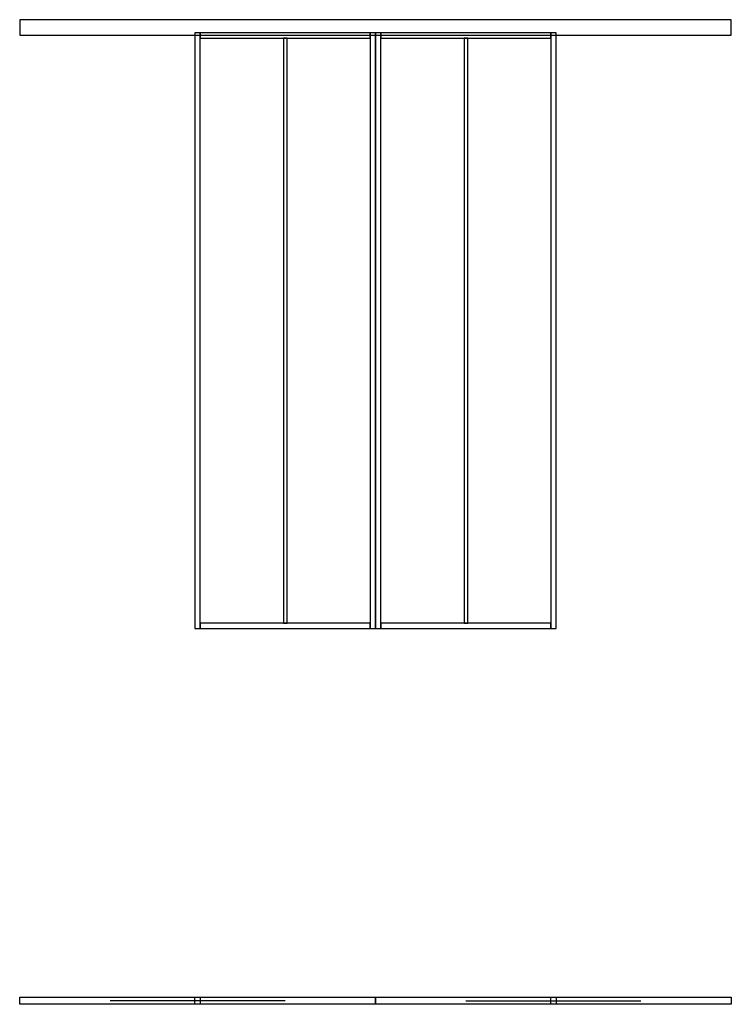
# Model space of a CAD drawing. Header units: millimetres. Extents: x -825 to 2425, y -1716 to 2780.
import ezdxf

# ---------------------------------------------------------------- set-up
doc = ezdxf.new("R2010")
doc.units = ezdxf.units.MM
for name, color, linetype in [('FRONT_CORNICE', 5, 'CONTINUOUS'), ('FRONT_LEAVES', 1, 'CONTINUOUS'), ('FRONT_MOULDINGS', 3, 'CONTINUOUS'), ('FRONT_PROFILE', 2, 'CONTINUOUS'), ('PLAN_CLOSED', 6, 'CONTINUOUS'), ('PLAN_OPEN', 1, 'CONTINUOUS'), ('TRAVEL', 2, 'CONTINUOUS')]:
    doc.layers.add(name, color=color, linetype=linetype)

msp = doc.modelspace()

# ---------------------------------------------------------------- linework, layer by layer
at = {"layer": 'FRONT_CORNICE'}
msp.add_lwpolyline([(-825, 2710), (2425, 2710), (2425, 2780), (-825, 2780)], close=True, dxfattribs=at)
at = {"layer": 'FRONT_LEAVES'}
for points in [[(-25, 0), (800, 0), (800, 2720), (-25, 2720)], [(800, 0), (1625, 0), (1625, 2720), (800, 2720)]]:
    msp.add_lwpolyline(points, close=True, dxfattribs=at)
at = {"layer": 'FRONT_MOULDINGS'}
for points in [[(380, 24), (396, 24), (396, 2696), (380, 2696)], [(1205, 24), (1221, 24), (1221, 2696), (1205, 2696)]]:
    msp.add_lwpolyline(points, close=True, dxfattribs=at)
at = {"layer": 'FRONT_PROFILE'}
for points in [[(-25, 0), (-1, 0), (-1, 2720), (-25, 2720)], [(-1, 2696), (776, 2696), (776, 2720), (-1, 2720)], [(776, 0), (800, 0), (800, 2720), (776, 2720)], [(800, 0), (824, 0), (824, 2720), (800, 2720)], [(824, 2696), (1601, 2696), (1601, 2720), (824, 2720)], [(1601, 0), (1625, 0), (1625, 2720), (1601, 2720)], [(-1, 0), (776, 0), (776, 24), (-1, 24)], [(824, 0), (1601, 0), (1601, 24), (824, 24)]]:
    msp.add_lwpolyline(points, close=True, dxfattribs=at)
at = {"layer": 'PLAN_CLOSED'}
for points in [[(-25, -1684), (800, -1684), (800, -1716), (-25, -1716)], [(800, -1684), (1625, -1684), (1625, -1716), (800, -1716)]]:
    msp.add_lwpolyline(points, close=True, dxfattribs=at)
at = {"layer": 'PLAN_OPEN'}
for points in [[(-825, -1684), (0, -1684), (0, -1716), (-825, -1716)], [(1600, -1684), (2425, -1684), (2425, -1716), (1600, -1716)]]:
    msp.add_lwpolyline(points, close=True, dxfattribs=at)
at = {"layer": 'TRAVEL'}
for points in [[(387.5, -1700), (-412.5, -1700)], [(1212.5, -1700), (2012.5, -1700)]]:
    msp.add_lwpolyline(points, dxfattribs=at)

doc.saveas('drawing.dxf')
